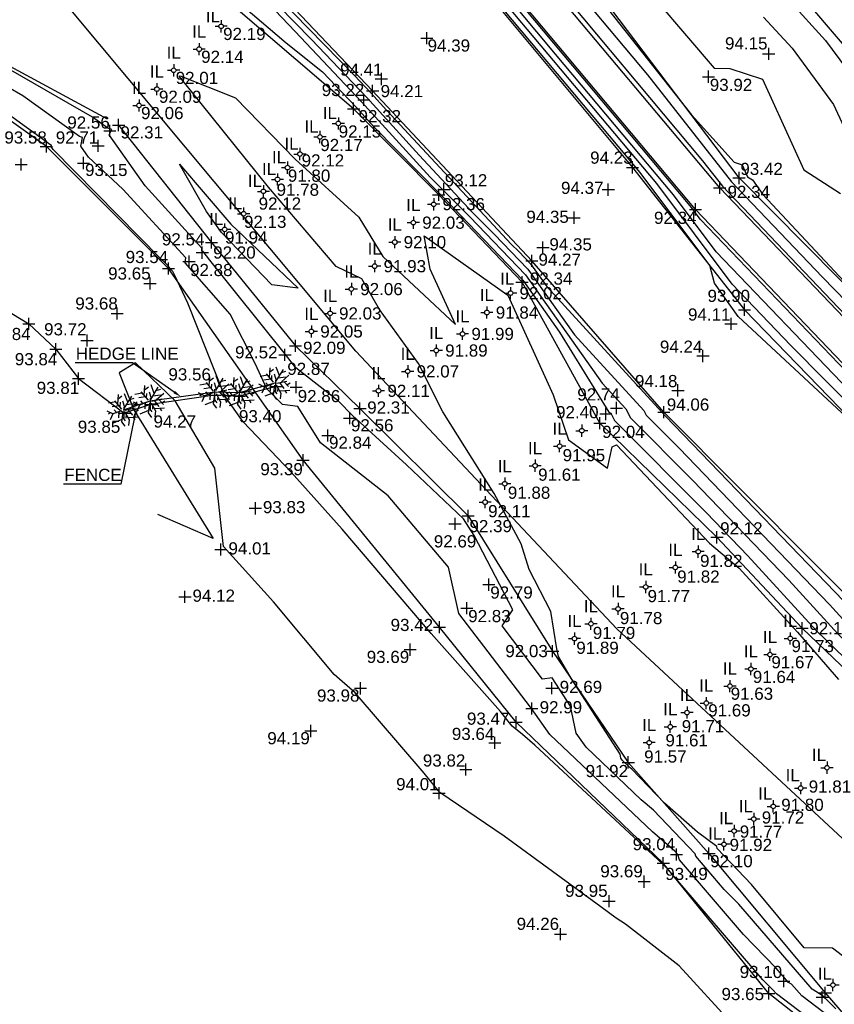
# Model space of a CAD drawing. Header units: metres. Extents: x 610185 to 614128, y 655663 to 660921.
# Tile 49 of 94: x 612966 to 613016, y 657841 to 657902. Entities that reach past the tile are written whole.
import ezdxf
from ezdxf import colors
from ezdxf.entities.mleader import LeaderData, LeaderLine
from ezdxf.enums import TextEntityAlignment as Align
from ezdxf.math import Vec2, Vec3

# ---------------------------------------------------------------- set-up
doc = ezdxf.new("R2010")
doc.units = ezdxf.units.M
doc.header["$MEASUREMENT"] = 0
doc.linetypes.add('DASHED', pattern=[19.05, 12.7, -6.35])
for name, color, linetype in [('3D_FENCE_ELEVATION', 7, 'Continuous'), ('3D_FENCE_LINE', 7, 'FENCELINE1'), ('3D_FENCE_SYMBOL', 7, 'Continuous'), ('CENTRE_LINE', 5, 'Continuous'), ('CONTOUR_ELEVATION', 56, 'Continuous'), ('CONTOUR_MJR', 34, 'Continuous'), ('CONTOUR_MNR', 53, 'Continuous'), ('CONTOUR_SYMBOL', 56, 'Continuous'), ('DITCH_ELEVATION', 34, 'Continuous'), ('DITCH_LINE', 34, 'Continuous'), ('DITCH_SYMBOL', 34, 'Continuous'), ('HEDGE_LINE', 93, 'Continuous'), ('HEDGE_SYMBOL', 93, 'Continuous'), ('INVERT_LEVEL_CODE', 132, 'Continuous'), ('INVERT_LEVEL_ELEVATION', 132, 'Continuous'), ('INVERT_LEVEL_SYMBOL', 132, 'Continuous'), ('SLOPE_BOTTOM_ELEVATION', 30, 'Continuous'), ('SLOPE_BOTTOM_LINE', 30, 'DASHED'), ('SLOPE_BOTTOM_SYMBOL', 30, 'Continuous'), ('SLOPE_TOP_ELEVATION', 40, 'Continuous'), ('SLOPE_TOP_LINE', 40, 'Continuous'), ('SLOPE_TOP_SYMBOL', 40, 'Continuous'), ('TEXTS', 7, 'Continuous')]:
    doc.layers.add(name, color=color, linetype=linetype)
doc.styles.add('REGULAR', font='swissl.ttf')
doc.linetypes.add('FENCELINE1', pattern='A,6.35,-2.54,[133,ltypeshp.shx,S=2.54,R=0,X=-2.54,Y=0],-2.54,25.4', length=36.83)

# ---------------------------------------------------------------- blocks, each defined once
blk = doc.blocks.new('S066')
at = {"color": 0, "linetype": 'Continuous'}
for p, q in [((-0.5, 0), (-0.19, 0)), ((-0.19, 0), (-0.18, 0.06)), ((-0.17, -0.08), (-0.19, 0)), ((-0.18, 0.06), (-0.16, 0.1)), ((-0.16, 0.1), (-0.13, 0.13)), ((-0.13, 0.13), (-0.1, 0.16)), ((-0.1, 0.16), (-0.06, 0.18)), ((-0.06, 0.18), (0, 0.19)), ((0, 0.5), (0, 0.19)), ((0, 0.19), (0.06, 0.18)), ((0.06, 0.18), (0.1, 0.16)), ((0.1, 0.16), (0.13, 0.13)), ((0.13, 0.13), (0.16, 0.1)), ((0.16, 0.1), (0.18, 0.06)), ((0.18, 0.06), (0.19, 0)), ((0.19, 0), (0.18, -0.04)), ((0.5, 0), (0.19, 0)), ((-0.16, -0.1), (-0.17, -0.08)), ((-0.13, -0.13), (-0.16, -0.1)), ((-0.1, -0.16), (-0.13, -0.13)), ((-0.06, -0.18), (-0.1, -0.16)), ((-0.02, -0.19), (-0.06, -0.18)), ((0, -0.19), (-0.02, -0.19)), ((0.06, -0.18), (0, -0.19)), ((0, -0.5), (0, -0.19)), ((0.1, -0.16), (0.06, -0.18)), ((0.13, -0.13), (0.1, -0.16)), ((0.16, -0.1), (0.13, -0.13)), ((0.18, -0.04), (0.16, -0.1))]:
    blk.add_line(p, q, dxfattribs=at)
blk = doc.blocks.new('S061')
at = {"color": 0, "linetype": 'Continuous'}
for p, q in [((-0.5, 0), (0.5, 0)), ((0, -0.5), (0, 0.5))]:
    blk.add_line(p, q, dxfattribs=at)
blk = doc.blocks.new('092')
at = {"color": 0, "linetype": 'Continuous'}
for p, q in [((-0.17, 0.18), (-0.15, 0.48)), ((-0.16, 0.35), (-0.04, 0.44)), ((0.03, 0.05), (0.26, 0.43)), ((0.14, 0.24), (0.04, 0.5)), ((0.2, 0.33), (0.34, 0.37)), ((-0.23, 0.25), (-0.46, 0.21)), ((-0.13, 0.13), (-0.34, 0.1)), ((-0.2, -0.08), (-0.28, 0.01)), ((-0.04, 0.03), (-0.26, 0.29)), ((-0.1, 0.1), (-0.09, 0.24)), ((0.05, 0.08), (-0.01, 0.28)), ((0.06, 0), (0.37, 0.07)), ((0.1, 0.17), (0.33, 0.2)), ((0.14, 0.02), (0.28, -0.16)), ((0.2, 0.04), (0.43, 0.25)), ((0.28, 0.05), (0.42, -0.1)), ((0.37, -0.05), (0.47, 0.01)), ((-0.32, -0.12), (-0.5, -0.03)), ((-0.4, -0.08), (-0.46, -0.13)), ((-0.32, -0.12), (-0.4, -0.3)), ((-0.05, -0.02), (-0.32, -0.12)), ((-0.04, -0.29), (-0.31, -0.4)), ((-0.14, -0.06), (-0.15, -0.24)), ((-0.01, -0.06), (-0.05, -0.36)), ((-0.03, -0.21), (0.06, -0.33)), ((0.04, -0.05), (0.18, -0.3)), ((0.09, -0.14), (0.08, -0.25)), ((0.14, -0.23), (0.46, -0.21)), ((0.18, -0.3), (0.16, -0.48)), ((0.31, -0.22), (0.36, -0.3)), ((-0.05, -0.36), (0.05, -0.5))]:
    blk.add_line(p, q, dxfattribs=at)

msp = doc.modelspace()

# ---------------------------------------------------------------- linework, layer by layer
at = {"layer": '3D_FENCE_LINE'}
msp.add_line((612969.833, 657879.449, 93.812), (612972.66, 657877.319, 93.847), dxfattribs=at)
for points in [[(612959.982, 657886.495, 93.85), (612963.341, 657884.897, 93.831), (612966.764, 657882.828, 93.842), (612968.436, 657881.271, 93.84), (612969.833, 657879.449, 93.812)], [(612982.006, 657878.969, 92.872), (612979.766, 657878.363, 93.402), (612978.252, 657878.422, 93.561), (612974.276, 657877.862, 94.27), (612972.66, 657877.319, 93.847)]]:
    msp.add_polyline3d(points, dxfattribs=at)
at = {"layer": 'CENTRE_LINE', "color": 1, "flags": 128}
msp.add_lwpolyline([(613186.562, 657702.488), (613178.942, 657704.556), (613165.855, 657708.032), (613147.915, 657712.691), (613130.686, 657721.049), (613101.718, 657737.818), (613080.851, 657750.879), (613074.284, 657759.133), (613070.682, 657766.117), (613068.352, 657775.429), (613068.352, 657782.413), (613068.352, 657790.667), (613067.505, 657795.534), (613066.657, 657797.862), (613062.421, 657804), (613054.583, 657814.159), (613045.897, 657823.471), (613021.057, 657847.291), (613003.05, 657864.011), (612986.95, 657881.153), (612964.136, 657908.442)], dxfattribs=at)
at = {"layer": 'CONTOUR_MJR'}
for points in [[(612983.431, 657924.136, 92.5), (612983.432, 657924.137, 92.5), (612990.133, 657916.44, 92.5), (612997.411, 657906.172, 92.5), (612998.521, 657904.617, 92.5), (613008.333, 657892.891, 92.5), (613009.575, 657891.312, 92.5), (613021.77, 657878.523, 92.5), (613023.562, 657876.684, 92.5), (613031.887, 657868.452, 92.5), (613033.323, 657867.101, 92.5), (613040.713, 657860.401, 92.5), (613041.715, 657859.478, 92.5), (613044.757, 657856.478, 92.5)], [(613043.574, 657854.067, 92.5), (613040.505, 657857.225, 92.5), (613039.498, 657858.177, 92.5), (613031.873, 657864.984, 92.5), (613031.12, 657865.759, 92.5), (613022.268, 657874.656, 92.5), (613020.997, 657875.938, 92.5), (613008.217, 657889.262, 92.5), (613007.586, 657890.105, 92.5), (612997.347, 657902.304, 92.5), (612996.473, 657903.35, 92.5)], [(613013.684, 657902.767, 95), (613015.939, 657900.311, 95), (613020.753, 657893.794, 95), (613021.69, 657892.99, 95), (613027.353, 657887.086, 95), (613028.327, 657886.109, 95), (613028.397, 657885.978, 95), (613028.55, 657885.82, 95), (613028.568, 657885.807, 95), (613028.74, 657885.724, 95), (613034.392, 657882.153, 95), (613038.442, 657878.848, 95), (613039.355, 657878.743, 95), (613041.921, 657876.667, 95), (613045.15, 657874.913, 95), (613051.887, 657870.46, 95), (613052.429, 657869.512, 95), (613052.399, 657869.456, 95)], [(612980.024, 657902.406, 92.5), (612982.644, 657900.158, 92.5), (612984.899, 657898.383, 92.5), (612986.94, 657896.211, 92.5), (612988.084, 657894.964, 92.5), (612992.121, 657890.851, 92.5), (612992.472, 657890.501, 92.5), (612997.253, 657885.513, 92.5), (612999.514, 657882.322, 92.5), (613002.56, 657877.377, 92.5), (613002.676, 657877.317, 92.5), (613002.909, 657876.857, 92.5), (613008.589, 657871.173, 92.5), (613011.144, 657868.519, 92.5), (613015.356, 657863.912, 92.5), (613020.046, 657859.386, 92.5), (613021.202, 657858.092, 92.5), (613027.054, 657851.746, 92.5), (613030.306, 657847.961, 92.5), (613032.082, 657846.216, 92.5), (613035.48, 657842.994, 92.5), (613037.208, 657841.281, 92.5)], [(613016.577, 657840.578, 92.5), (613015.778, 657841.358, 92.5), (613015.111, 657841.794, 92.5), (613010.574, 657847.026, 92.5), (613009.685, 657847.942, 92.5), (613007.933, 657849.984, 92.5), (613007.891, 657850.128, 92.5), (613005.31, 657852.823, 92.5), (613004.56, 657853.475, 92.5), (613001.159, 657856.709, 92.5), (613000.537, 657857.582, 92.5), (613000.184, 657859.254, 92.5), (612999.059, 657861, 92.5), (612998.464, 657860.908, 92.5), (612995.968, 657864.2, 92.5), (612996.644, 657865.189, 92.5), (612994.245, 657869.773, 92.5), (612993.582, 657870.801, 92.5), (612990.07, 657874.137, 92.5), (612986.734, 657877.165, 92.5), (612985.869, 657878.055, 92.5), (612983.245, 657880.125, 92.5), (612982.605, 657880.943, 92.5), (612977.946, 657886.751, 92.5), (612977.536, 657887.292, 92.5), (612977.436, 657887.334, 92.5), (612977.453, 657887.495, 92.5), (612973.94, 657891.346, 92.5), (612971.716, 657894.484, 92.5), (612971.898, 657894.82, 92.5), (612971.653, 657894.897, 92.5), (612970.706, 657895.581, 92.5), (612960.445, 657901.465, 92.5)]]:
    msp.add_polyline3d(points, dxfattribs=at)
at = {"layer": 'CONTOUR_MNR'}
for points in [[(612979.387, 657905.817, 94), (612986.861, 657898.143, 94), (612987.869, 657897.082, 94), (612988.841, 657896.019, 94), (612996.542, 657887.747, 94), (612997.002, 657887.289, 94), (612997.727, 657886.533, 94), (612998.727, 657885.122, 94), (613005.825, 657877.389, 94), (613005.841, 657877.358, 94), (613006.058, 657877.141, 94), (613018.696, 657864.012, 94), (613019.366, 657863.279, 94), (613020.112, 657862.559, 94), (613026.944, 657854.906, 94), (613027.106, 657854.731, 94), (613027.196, 657854.626, 94), (613028.68, 657853.167, 94), (613032.383, 657849.95, 94), (613034.467, 657848.296, 94), (613035.409, 657847.906, 94), (613037.193, 657846.566, 94), (613038.024, 657846.972, 94), (613046.461, 657835.338, 94)], [(612999.238, 657904.999, 93), (613004.936, 657898.19, 93), (613010.126, 657891.593, 93), (613015.72, 657885.726, 93), (613024.199, 657877.027, 93), (613028.533, 657872.741, 93), (613034.03, 657867.567, 93), (613037.945, 657864.018, 93), (613042.317, 657859.992, 93), (613046.543, 657855.825, 93), (613051.54, 657850.491, 93), (613056.109, 657845.728, 93), (613058.811, 657842.555, 93), (613062.764, 657837.892, 93), (613065.335, 657834.85, 93), (613065.45, 657834.643, 93), (613071.738, 657825.355, 93)], [(612980.078, 657904.612, 93.5), (612984.209, 657900.371, 93.5), (612987.597, 657896.804, 93.5), (612990.863, 657893.228, 93.5), (612994.174, 657889.672, 93.5), (612995.492, 657888.36, 93.5), (612997.569, 657886.193, 93.5), (613000.437, 657882.147, 93.5), (613004.713, 657877.488, 93.5), (613004.864, 657877.191, 93.5), (613006.902, 657875.152, 93.5), (613016.179, 657865.515, 93.5), (613018.03, 657863.49, 93.5), (613020.09, 657861.502, 93.5), (613025.03, 657855.968, 93.5), (613027.088, 657853.736, 93.5), (613028.232, 657852.404, 93.5), (613034.996, 657845.758, 93.5), (613035.789, 657845.006, 93.5), (613036.783, 657844.021, 93.5), (613045.874, 657834.212, 93.5)], [(613003.821, 657904.755, 94), (613009.053, 657898.598, 94), (613010.036, 657898.579, 94), (613012.051, 657897.919, 94), (613014.602, 657892.324, 94), (613016.852, 657890.878, 94)], [(613051.368, 657836.588, 94), (613043.663, 657846.646, 94), (613042.482, 657847.978, 94), (613041.427, 657849.458, 94), (613037.661, 657853.865, 94), (613032.738, 657860.16, 94), (613032.586, 657860.316, 94), (613031.011, 657862.865, 94), (613029.631, 657864.595, 94), (613026.23, 657868.099, 94), (613025.691, 657868.641, 94), (613018.655, 657875.736, 94), (613010.536, 657883.285, 94), (613009.086, 657885.329, 94), (613008.785, 657886.428, 94), (613004.491, 657892.165, 94), (613003.132, 657893.784, 94), (612994.477, 657904.131, 94)], [(613078.099, 657812.214, 93.5), (613069.768, 657821.469, 93.5), (613069.404, 657821.62, 93.5), (613069.032, 657822.317, 93.5), (613067.011, 657824.704, 93.5), (613063.91, 657828.126, 93.5), (613063.887, 657828.125, 93.5), (613055.941, 657838.358, 93.5), (613055.952, 657838.373, 93.5), (613055.024, 657839.465, 93.5), (613053.997, 657840.685, 93.5), (613044.314, 657851.339, 93.5), (613042.852, 657852.844, 93.5), (613035.066, 657860.197, 93.5), (613032.87, 657862.158, 93.5), (613027.86, 657867.319, 93.5), (613024.55, 657870.646, 93.5), (613013.792, 657881.495, 93.5), (613010.164, 657885.279, 93.5), (613005.523, 657891.479, 93.5), (613001.204, 657896.624, 93.5), (612995.142, 657903.871, 93.5)], [(613070.48, 657821.652, 93), (613067.107, 657826.273, 93), (613063.841, 657829.878, 93), (613063.468, 657829.858, 93), (613058.604, 657836.122, 93), (613058.641, 657836.174, 93), (613055.569, 657839.789, 93), (613052.169, 657843.827, 93), (613046.376, 657850.201, 93), (613041.678, 657855.035, 93), (613037.282, 657859.187, 93), (613032.371, 657863.571, 93), (613029.49, 657866.539, 93), (613023.409, 657872.651, 93), (613017.395, 657878.717, 93), (613009.191, 657887.27, 93), (613006.554, 657890.792, 93), (612999.276, 657899.464, 93), (612995.807, 657903.61, 93)], [(613001.538, 657903.489, 93.5), (613007.651, 657895.719, 93.5), (613010.302, 657892.795, 93.5), (613010.786, 657892.636, 93.5), (613011.123, 657891.896, 93.5), (613011.421, 657891.704, 93.5), (613012.057, 657890.813, 93.5), (613019.737, 657882.6, 93.5), (613024.836, 657877.369, 93.5), (613025.179, 657877.029, 93.5), (613034.737, 657868.033, 93.5), (613035.177, 657867.635, 93.5), (613042.918, 657860.506, 93.5), (613043.602, 657859.833, 93.5), (613046.588, 657856.645, 93.5), (613047.945, 657856.076, 93.5), (613052.924, 657852.576, 93.5), (613054.087, 657851.312, 93.5), (613055.701, 657849.425, 93.5), (613057.181, 657847.297, 93.5), (613059.644, 657843.634, 93.5), (613064.894, 657839.401, 93.5)], [(612981.556, 657902.599, 93), (612983.196, 657900.872, 93), (612987.29, 657896.514, 93), (612991.538, 657891.882, 93), (612992.335, 657891.07, 93), (612993.982, 657889.43, 93), (612997.411, 657885.853, 93), (613002.146, 657879.172, 93), (613003.601, 657877.587, 93), (613003.887, 657877.024, 93), (613007.745, 657873.162, 93), (613013.661, 657867.017, 93), (613016.693, 657863.701, 93), (613020.068, 657860.444, 93), (613023.116, 657857.03, 93), (613027.071, 657852.741, 93), (613029.269, 657850.183, 93), (613033.539, 657845.987, 93), (613035.635, 657844, 93), (613038.26, 657841.396, 93), (613043.799, 657835.42, 93)], [(613012.11, 657901.752, 94.5), (613013.877, 657899.829, 94.5), (613016.432, 657896.369, 94.5), (613018.081, 657892.753, 94.5), (613020.363, 657891.287, 94.5), (613022.453, 657889.19, 94.5), (613023.971, 657886.348, 94.5), (613027.294, 657882.93, 94.5), (613027.688, 657882.637, 94.5), (613030.744, 657881.164, 94.5), (613031.488, 657880.743, 94.5), (613037.476, 657876.371, 94.5), (613038.188, 657875.875, 94.5), (613049.878, 657868.147, 94.5), (613050.137, 657867.693, 94.5), (613049.643, 657866.759, 94.5), (613055.887, 657862.792, 94.5), (613061.405, 657858.593, 94.5), (613063.388, 657855.486, 94.5), (613065.846, 657853.822, 94.5), (613070.904, 657850.153, 94.5)], [(613016.704, 657839.676, 93), (613014.459, 657841.381, 93), (613013.825, 657842.092, 93), (613013.649, 657842.207, 93), (613012.886, 657843.088, 93), (613010.877, 657845.156, 93), (613006.919, 657849.769, 93), (613006.824, 657850.094, 93), (613006.636, 657850.29, 93), (613005.244, 657851.502, 93), (612998.927, 657857.507, 93), (612997.797, 657859.094, 93), (612997.718, 657859.189, 93), (612993.31, 657864.952, 93), (612992.669, 657867.821, 93), (612988.95, 657872.221, 93), (612984.766, 657875.493, 93), (612983.378, 657877.74, 93), (612982.423, 657877.844, 93), (612981.465, 657878.823, 93), (612980.73, 657880.373, 93), (612979.185, 657883.428, 93), (612976.426, 657886.592, 93), (612976.457, 657886.892, 93), (612972.579, 657891.143, 93), (612970.446, 657893.102, 93), (612969.983, 657893.794, 93), (612970.079, 657894.318, 93), (612969.894, 657894.377, 93), (612966.404, 657896.895, 93), (612960.825, 657900.094, 93)], [(613017.896, 657837.701, 93.5), (613012.899, 657841.493, 93.5), (613012.682, 657841.737, 93.5), (613012.068, 657842.369, 93.5), (613006.207, 657849.2, 93.5), (613005.878, 657849.517, 93.5), (612997.986, 657856.83, 93.5), (612997.238, 657857.492, 93.5), (612996.589, 657858.009, 93.5), (612995.879, 657858.914, 93.5), (612991.592, 657863.72, 93.5), (612986.104, 657870.153, 93.5), (612982.956, 657873.68, 93.5), (612979.991, 657876.783, 93.5), (612978.837, 657878.4, 93.5), (612976.574, 657884.111, 93.5), (612975.751, 657885.848, 93.5), (612975.646, 657886.055, 93.5), (612975.459, 657886.27, 93.5), (612975.461, 657886.29, 93.5), (612975.198, 657886.578, 93.5), (612974.9, 657886.852, 93.5), (612968.275, 657893.585, 93.5), (612968.147, 657893.777, 93.5), (612968.16, 657893.849, 93.5), (612968.135, 657893.857, 93.5), (612962.103, 657898.209, 93.5)], [(613017.243, 657843.636, 92), (613016.357, 657844.317, 92), (613014.611, 657844.338, 92), (613011.363, 657848.237, 92), (613009.249, 657850.469, 92), (613009.216, 657850.582, 92), (613008.028, 657851.473, 92), (613005.99, 657853.261, 92), (613003.983, 657855.355, 92), (613003.876, 657855.449, 92), (613003.391, 657855.91, 92), (613003.302, 657856.035, 92), (613003.251, 657856.274, 92), (613000.246, 657860.939, 92), (612999.446, 657862.299, 92), (612999.359, 657862.791, 92), (612998.987, 657865.088, 92), (612997.644, 657867.679, 92), (612997.157, 657869.266, 92), (612995.488, 657872.356, 92), (612992.309, 657877.399, 92), (612990.819, 657880.387, 92), (612988.408, 657883.719, 92), (612987.321, 657885.611, 92), (612985.73, 657886.373, 92), (612981.554, 657891.263, 92), (612976.047, 657898.114, 92), (612976.112, 657898.125, 92), (612979.515, 657896.776, 92)], [(612979.515, 657896.776, 92), (612983.212, 657892.991, 92), (612987.131, 657889.41, 92), (612988.617, 657886.991, 92), (612993.098, 657882.796, 92), (612991.531, 657886.203, 92), (612991.17, 657888.25, 92), (612996.337, 657884.594, 92), (612999.12, 657878.447, 92), (613000.073, 657875.665, 92), (613002.478, 657873.924, 92), (613002.767, 657875.243, 92), (613003.035, 657875.355, 92), (613008.763, 657869.303, 92), (613010.607, 657867.764, 92), (613014.205, 657863.802, 92), (613016.739, 657860.891, 92)], [(612976.071, 657892.68, 92), (612979.236, 657888.97, 92), (612983.398, 657885.038, 92), (612981.759, 657885.237, 92), (612978.658, 657888.46, 92), (612977.737, 657889.751, 92), (612976.071, 657892.68, 92)], [(613010.213, 657839.618, 94), (613006.891, 657843.236, 94), (613003.594, 657845.796, 94), (613003.018, 657846.167, 94), (613002.056, 657846.865, 94), (612996.101, 657851.225, 94), (612992.131, 657853.918, 94), (612991.165, 657855.105, 94), (612986.913, 657860.074, 94), (612985.615, 657861.192, 94), (612981.87, 657865.679, 94), (612978.775, 657869.091, 94), (612978.251, 657873.924, 94), (612975.791, 657878.076, 94), (612973.341, 657880.418, 94), (612972.344, 657879.806, 94), (612973.245, 657877.516, 94), (612978.147, 657869.577, 94), (612974.723, 657871.073, 94)]]:
    msp.add_polyline3d(points, dxfattribs=at)
at = {"layer": 'DITCH_LINE'}
for points in [[(613064.695, 657833.338, 92.217), (613064.433, 657833.903, 92.245), (613057.927, 657841.577, 92.236), (613050.922, 657849.858, 92.256), (613041.535, 657859.325, 92.351), (613033.072, 657866.935, 92.323), (613023.391, 657876.592, 92.366), (613009.401, 657891.224, 92.343), (612998.279, 657904.487, 92.331), (612989.889, 657916.225, 92.295), (612980.814, 657927.342, 92.583), (612978.446, 657931.13, 92.519), (612971.437, 657940.689, 92.576), (612967.358, 657948.224, 92.666), (612963.282, 657955.416, 92.692), (612958.474, 657960.933, 92.566), (612952.858, 657965.865, 92.469), (612946.676, 657969.55, 92.581), (612943.605, 657971.143, 92.449), (612941.223, 657976.369, 92.676), (612939.867, 657988.989, 92.692), (612937.91, 657998.787, 93.122), (612937.385, 658007.006, 93.124)], [(613063.733, 657832.621, 92.217), (613062.702, 657832.851, 92.245), (613056.401, 657840.284, 92.236), (613049.446, 657848.506, 92.256), (613040.156, 657857.876, 92.351), (613031.696, 657865.483, 92.323), (613021.962, 657875.193, 92.366), (613007.91, 657889.889, 92.343), (612996.697, 657903.261, 92.331), (612988.299, 657915.01, 92.295), (612979.185, 657926.175, 92.583), (612976.75, 657930.07, 92.519), (612969.679, 657939.737, 92.576), (612965.609, 657947.255, 92.666)]]:
    msp.add_polyline3d(points, dxfattribs=at)
at = {"layer": 'HEDGE_LINE'}
for points in [[(612996.623, 657931.726, 95.051), (613002.086, 657921.452, 94.945), (613007.521, 657912.335, 95.059), (613013.64, 657904.018, 94.92), (613021.882, 657894.386, 95.247), (613030.239, 657887.114, 95.348), (613038.909, 657878.941, 95.054), (613040.277, 657873.175, 94.11), (613044.395, 657870.904, 94.143), (613049.214, 657867.12, 94.304), (613057.35, 657859.822, 94.182), (613065.028, 657852.375, 94.094), (613072.475, 657848.257, 94.323), (613077.699, 657842.274, 94.122), (613087.752, 657836.414, 94.122), (613095.907, 657827.986, 94.343), (613103.877, 657822.446, 94.139), (613114.017, 657814.289, 93.856), (613117.716, 657809.138, 93.392), (613123.146, 657807.02, 93.372), (613133.008, 657806.727, 93.505), (613134.135, 657807.129, 93.539)], [(612981.954, 657879.162, 92.872), (612979.744, 657878.564, 93.402), (612978.242, 657878.623, 93.561), (612974.23, 657878.058, 94.27), (612972.596, 657877.508, 93.847)]]:
    msp.add_polyline3d(points, dxfattribs=at)
at = {"layer": 'SLOPE_BOTTOM_LINE'}
for points in [[(613071.285, 657794.024, 91.991), (613067.235, 657803.301, 92.214), (613063.187, 657811.328, 91.999), (613056.292, 657820.408, 92.02), (613040.564, 657837.304, 92.22), (613035.353, 657842.169, 92.09), (613031.044, 657846.378, 92.144), (613027.039, 657850.896, 92.073), (613020.032, 657858.74, 92.195), (613014.494, 657864.047, 92.178), (613009.23, 657869.66, 92.12), (613002.002, 657876.702, 92.036), (612997.202, 657885.404, 92.341), (612992.062, 657890.791, 92.364), (612986.811, 657896.099, 92.316), (612979.696, 657902.188, 92.31)], [(612960.434, 657901.502, 92.486), (612972.309, 657895.091, 92.314), (612978.043, 657887.851, 92.204), (612983.219, 657881.477, 92.094), (612987.204, 657877.61, 92.315), (612993.882, 657870.98, 92.386), (612999.089, 657862.636, 92.027), (613003.762, 657855.777, 91.917), (613008.738, 657850.155, 92.103), (613015.916, 657841.565, 92.225), (613020.791, 657835.919, 92.221), (613024.849, 657832.193, 92.225), (613029.947, 657827.731, 92.19), (613040.188, 657817.903, 92.088), (613045.597, 657812.074, 92.119), (613052.79, 657803.66, 92.271), (613056.671, 657798.475, 92.124), (613061.068, 657790.133, 92.163), (613063.985, 657783.289, 92.368), (613065.843, 657776.014, 92.565), (613069.575, 657766.379, 92.216), (613073.553, 657757.634, 92.298)]]:
    msp.add_polyline3d(points, dxfattribs=at)
at = {"layer": 'SLOPE_TOP_LINE'}
for points in [[(612955.851, 657959.021, 94.352), (612967.525, 657942.035, 94.372), (612971.73, 657935.293, 94.564), (612976.793, 657925.338, 94.562), (612986.308, 657913.528, 94.174), (612994.251, 657904.219, 94.169), (613004.017, 657892.48, 94.23), (613010.935, 657883.699, 93.897), (613025.912, 657868.25, 94.097), (613033.273, 657861.015, 93.905), (613043.382, 657851.853, 93.726), (613054.788, 657839.324, 93.716), (613063.915, 657828.007, 93.534), (613069.159, 657822.411, 93.476), (613078.846, 657812.511, 93.4), (613082.202, 657803.105, 93.657), (613081.91, 657791.842, 93.816), (613082.343, 657779.398, 94.022), (613088.194, 657769.8, 93.846), (613093.757, 657766.972, 93.71), (613109.62, 657761.38, 93.73), (613124.762, 657754.791, 93.622), (613135.735, 657748.963, 93.46), (613142.086, 657745.717, 93.254)], [(613127.785, 657729.936, 93.614), (613121.922, 657732.676, 93.492), (613112.73, 657738.257, 93.713), (613099.601, 657746.131, 93.653), (613087.964, 657756.602, 93.66), (613082.812, 657764.554, 94.122), (613075.932, 657778.22, 94.139), (613074.095, 657789.649, 93.946), (613071.868, 657801.819, 93.841), (613067.526, 657807.952, 93.779), (613062.293, 657816.982, 93.864), (613057.082, 657822.18, 93.735), (613047.886, 657833.04, 93.985), (613035.882, 657845.618, 93.805), (613027.106, 657854.815, 94.043), (613020.124, 657863.159, 94.284), (613005.957, 657877.377, 94.059), (612997.811, 657886.715, 94.268), (612987.984, 657897.2, 94.212), (612978.774, 657906.887, 94.444), (612968.868, 657918.507, 94.463), (612961.088, 657930.182, 94.358)], [(613074.95, 657821.712, 93.357), (613065.933, 657835.476, 93.501), (613059.347, 657843.149, 93.465), (613051.837, 657850.794, 93.358), (613043.034, 657860.605, 93.596), (613034.826, 657868.092, 93.563), (613024.89, 657877.398, 93.543), (613010.592, 657891.83, 93.424), (613000.23, 657905.528, 93.692)], [(613061.41, 657781.294, 93.942), (613060.576, 657785.62, 93.889), (613058.879, 657790.82, 93.95), (613055.714, 657797.131, 93.902), (613051.849, 657802.618, 93.984), (613047.25, 657808.319, 93.947), (613043.053, 657813.543, 93.721), (613039.004, 657817.345, 93.64), (613033.618, 657822.017, 93.453), (613027.022, 657829.255, 93.524), (613018.446, 657836.787, 93.731), (613012.428, 657841.527, 93.651), (613005.918, 657849.555, 93.493), (612996.842, 657858.253, 93.467), (612992.11, 657864.117, 93.423), (612983.689, 657874.42, 93.39), (612975.388, 657886.246, 93.536), (612967.852, 657893.773, 93.58), (612961.278, 657898.46, 93.596)]]:
    msp.add_polyline3d(points, dxfattribs=at)

# ---------------------------------------------------------------- block references
at = {"layer": '3D_FENCE_SYMBOL', "xscale": 0.75, "yscale": 0.75, "zscale": 0.75}
for p in [(612966.764, 657882.828, 93.842), (612968.436, 657881.271, 93.84), (612969.833, 657879.449, 93.812), (612978.252, 657878.422, 93.561), (612982.006, 657878.969, 92.872), (612974.276, 657877.862, 94.27), (612979.766, 657878.363, 93.402), (612972.66, 657877.319, 93.847)]:
    msp.add_blockref('S061', p, dxfattribs=at)
at = {"layer": 'CONTOUR_SYMBOL', "xscale": 0.75, "yscale": 0.75, "zscale": 0.75}
for p in [(612991.328, 657900.451, 94.394), (613012.427, 657899.489, 94.149), (612988.525, 657897.936, 94.411), (613008.711, 657898.075, 93.918), (612987.444, 657896.647, 93.221), (612971.762, 657894.73, 92.561), (612971.052, 657893.804, 92.709), (612966.299, 657892.663, 93.805), (612970.142, 657892.75, 93.145), (612992.387, 657891.123, 93.123), (613002.525, 657891.11, 94.367), (613000.419, 657889.377, 94.353), (612998.495, 657887.537, 94.347), (612977.473, 657887.223, 92.536), (612976.657, 657886.669, 92.88), (612974.248, 657885.322, 93.65), (612972.222, 657883.472, 93.678), (613010.1, 657882.833, 94.113), (612970.36, 657881.801, 93.723), (612982.572, 657880.914, 92.522), (613008.366, 657880.845, 94.242), (612983.267, 657878.922, 92.861), (613006.826, 657878.725, 94.184), (613002.372, 657877.271, 92.403), (613003.027, 657877.637, 92.742), (612986.569, 657877.01, 92.564), (612985.215, 657875.941, 92.837), (612980.746, 657871.451, 93.831), (612993.071, 657870.497, 92.694), (612978.621, 657868.906, 94.013), (612995.156, 657866.74, 92.787), (612976.401, 657865.989, 94.124), (612993.793, 657865.288, 92.829), (612990.302, 657862.733, 93.691), (612987.233, 657860.349, 93.978), (612999.046, 657860.358, 92.685), (612997.811, 657859.106, 92.993), (612984.169, 657857.716, 94.186), (612995.523, 657856.979, 93.639), (612993.734, 657855.34, 93.822), (612992.084, 657853.877, 94.005), (613006.74, 657850.091, 93.039), (613004.742, 657848.421, 93.695), (613002.571, 657847.216, 93.946), (612999.578, 657845.177, 94.261), (613013.353, 657842.291, 93.101), (613015.731, 657841.288, 92.592)]:
    msp.add_blockref('S061', p, dxfattribs=at)
at = {"layer": 'DITCH_SYMBOL', "xscale": 0.75, "yscale": 0.75, "zscale": 0.75}
for p in [(613009.401, 657891.224, 92.343), (613007.91, 657889.889, 92.343)]:
    msp.add_blockref('S061', p, dxfattribs=at)
at = {"layer": 'HEDGE_SYMBOL', "xscale": 2, "yscale": 2, "zscale": 2}
for p in [(612981.954, 657879.162, 92.872), (612978.242, 657878.623, 93.561), (612979.744, 657878.564, 93.402), (612974.23, 657878.058, 94.27), (612972.596, 657877.508, 93.847)]:
    msp.add_blockref('092', p, dxfattribs=at)
at = {"layer": 'INVERT_LEVEL_SYMBOL', "xscale": 0.75, "yscale": 0.75, "zscale": 0.75}
for p in [(612978.635, 657901.181, 92.189), (612977.28, 657899.773, 92.138), (612975.708, 657898.47, 92.012), (612974.672, 657897.308, 92.09), (612973.569, 657896.301, 92.058), (612985.868, 657895.191, 92.155), (612984.733, 657894.357, 92.166), (612983.498, 657893.302, 92.118), (612982.73, 657892.465, 91.802), (612982.113, 657891.737, 91.784), (612981.246, 657891.002, 92.119), (612991.753, 657890.201, 92.108), (612980.022, 657889.621, 92.132), (612990.496, 657889.072, 92.028), (612978.852, 657888.652, 91.936), (612989.351, 657887.868, 92.1), (612988.112, 657886.386, 91.931), (612986.672, 657884.975, 92.056), (612996.497, 657884.725, 92.02), (612985.363, 657883.474, 92.028), (612995.034, 657883.527, 91.839), (612984.205, 657882.36, 92.054), (612993.532, 657882.207, 91.988), (612991.912, 657881.184, 91.886), (612990.149, 657879.898, 92.07), (612988.346, 657878.699, 92.108), (613000.894, 657876.239, 92.07), (612999.523, 657875.28, 91.953), (612998.009, 657874.078, 91.609), (612996.138, 657872.966, 91.876), (612994.925, 657871.829, 92.107), (613008.075, 657868.776, 91.823), (613006.665, 657867.801, 91.815), (613004.836, 657866.6, 91.769), (613003.129, 657865.244, 91.776), (613001.457, 657864.328, 91.794), (613000.439, 657863.411, 91.89), (613013.756, 657863.422, 91.725), (613012.504, 657862.424, 91.666), (613011.326, 657861.538, 91.635), (613010.035, 657860.482, 91.625), (613008.574, 657859.433, 91.691), (613007.383, 657858.85, 91.715), (613006.354, 657857.97, 91.613), (613005.05, 657856.994, 91.569), (613016.022, 657855.447, 91.779), (613014.4, 657854.187, 91.812), (613012.706, 657853.062, 91.802), (613011.505, 657852.281, 91.719), (613010.29, 657851.541, 91.769), (613009.665, 657850.723, 91.916), (613016.389, 657842.041, 92.03)]:
    msp.add_blockref('S066', p, dxfattribs=at)
at = {"layer": 'SLOPE_BOTTOM_SYMBOL', "xscale": 0.75, "yscale": 0.75, "zscale": 0.75}
for p in [(612986.811, 657896.099, 92.316), (612972.309, 657895.091, 92.314), (612992.062, 657890.791, 92.364), (612978.043, 657887.851, 92.204), (612997.202, 657885.404, 92.341), (612983.219, 657881.477, 92.094), (612987.204, 657877.61, 92.315), (613002.002, 657876.702, 92.036), (612993.882, 657870.98, 92.386), (613009.23, 657869.66, 92.12), (613014.494, 657864.047, 92.178), (612999.089, 657862.636, 92.027), (613003.762, 657855.777, 91.917), (613008.738, 657850.155, 92.103), (613015.916, 657841.565, 92.225)]:
    msp.add_blockref('S061', p, dxfattribs=at)
at = {"layer": 'SLOPE_TOP_SYMBOL', "xscale": 0.75, "yscale": 0.75, "zscale": 0.75}
for p in [(612987.984, 657897.2, 94.212), (612967.852, 657893.773, 93.58), (613004.017, 657892.48, 94.23), (613010.592, 657891.83, 93.424), (612997.811, 657886.715, 94.268), (612975.388, 657886.246, 93.536), (613010.935, 657883.699, 93.897), (613005.957, 657877.377, 94.059), (612983.689, 657874.42, 93.39), (612992.11, 657864.117, 93.423), (612996.842, 657858.253, 93.467), (613005.918, 657849.555, 93.493), (613012.428, 657841.527, 93.651)]:
    msp.add_blockref('S061', p, dxfattribs=at)

# ---------------------------------------------------------------- texts
at = {"layer": '3D_FENCE_ELEVATION', "style": 'REGULAR'}
for s, p in [('93.84', (612964.258, 657881.83, 93.842)), ('93.84', (612965.904, 657880.274, 93.84)), ('93.56', (612975.382, 657879.337, 93.561)), ('92.87', (612982.716, 657879.679, 92.872)), ('93.81', (612967.254, 657878.507, 93.812)), ('94.27', (612974.466, 657876.429, 94.27)), ('93.40', (612979.735, 657876.756, 93.402)), ('93.85', (612969.79, 657876.106, 93.847))]:
    msp.add_text(s, height=0.75, dxfattribs=at).set_placement(p)
at = {"layer": 'CONTOUR_ELEVATION', "style": 'REGULAR'}
for s, p in [('94.39', (612992.687, 657900.372, 94.394)), ('94.15', (613011.039, 657900.506, 94.149)), ('94.41', (612987.288, 657898.886, 94.411)), ('93.22', (612986.154, 657897.629, 93.221)), ('93.92', (613010.1, 657897.945, 93.918)), ('92.56', (612970.453, 657895.624, 92.561)), ('92.71', (612969.743, 657894.699, 92.709)), ('93.15', (612971.547, 657892.698, 93.145)), ('93.12', (612993.748, 657892.06, 93.123)), ('94.37', (613000.919, 657891.592, 94.367)), ('94.35', (612998.781, 657889.808, 94.353)), ('92.54', (612976.292, 657888.417, 92.536)), ('94.35', (613000.203, 657888.109, 94.347)), ('93.65', (612972.973, 657886.311, 93.65)), ('92.88', (612978.027, 657886.526, 92.88)), ('93.68', (612970.947, 657884.461, 93.678)), ('94.11', (613008.755, 657883.782, 94.113)), ('93.72', (612969.022, 657882.868, 93.723)), ('92.52', (612980.805, 657881.449, 92.522)), ('94.24', (613007.021, 657881.794, 94.242)), ('94.18', (613005.481, 657879.674, 94.184)), ('92.74', (613001.924, 657878.85, 92.742)), ('92.86', (612984.671, 657878.748, 92.861)), ('92.40', (613000.614, 657877.757, 92.403)), ('92.56', (612987.958, 657876.946, 92.564)), ('92.84', (612986.603, 657875.877, 92.837)), ('93.83', (612982.524, 657871.897, 93.831)), ('92.69', (612993.071, 657869.787, 92.694)), ('94.01', (612980.399, 657869.353, 94.013)), ('94.12', (612978.179, 657866.436, 94.124)), ('92.79', (612996.554, 657866.629, 92.787)), ('92.83', (612995.191, 657865.177, 92.829)), ('93.69', (612988.929, 657862.659, 93.691)), ('92.69', (613000.836, 657860.806, 92.685)), ('93.98', (612985.86, 657860.275, 93.978)), ('92.99', (612999.601, 657859.553, 92.993)), ('94.19', (612982.796, 657857.642, 94.186)), ('93.64', (612994.184, 657857.909, 93.639)), ('93.82', (612992.395, 657856.27, 93.822)), ('94.01', (612990.745, 657854.807, 94.005)), ('93.04', (613005.342, 657851.106, 93.039)), ('93.69', (613003.343, 657849.436, 93.695)), ('93.95', (613001.172, 657848.231, 93.946)), ('94.26', (612998.18, 657846.193, 94.261)), ('93.10', (613011.943, 657843.225, 93.101))]:
    msp.add_text(s, height=0.75, dxfattribs=at).set_placement(p, align=Align.TOP_CENTER)
at = {"layer": 'DITCH_ELEVATION', "style": 'REGULAR'}
for p in [(613009.883, 657890.595, 92.343), (613005.347, 657888.995, 92.343)]:
    msp.add_text('92.34', height=0.75, dxfattribs=at).set_placement(p)
at = {"layer": 'INVERT_LEVEL_CODE', "style": 'REGULAR'}
for p in [(612978.132, 657901.418, 92.189), (612977.28, 657900.483, 92.138), (612975.708, 657899.18, 92.012), (612974.672, 657898.018, 92.09), (612973.569, 657897.011, 92.058), (612985.346, 657895.462, 92.155), (612984.211, 657894.628, 92.166), (612982.976, 657893.573, 92.118), (612982.208, 657892.736, 91.802), (612981.591, 657892.008, 91.784), (612980.724, 657891.273, 92.119), (612979.501, 657889.892, 92.132), (612990.496, 657889.782, 92.028), (612978.331, 657888.923, 91.936), (612989.351, 657888.578, 92.1), (612988.112, 657887.096, 91.931), (612986.672, 657885.684, 92.056), (612996.292, 657885.238, 92.02), (612985.363, 657884.184, 92.028), (612995.034, 657884.237, 91.839), (612984.205, 657883.07, 92.054), (612993.532, 657882.917, 91.988), (612991.912, 657881.894, 91.886), (612990.149, 657880.608, 92.07), (612988.346, 657879.409, 92.108), (612999.523, 657875.99, 91.953), (612998.009, 657874.787, 91.609), (612996.138, 657873.676, 91.876), (612994.925, 657872.539, 92.107), (613008.075, 657869.486, 91.823), (613006.665, 657868.511, 91.815), (613004.836, 657867.31, 91.769), (613003.129, 657865.954, 91.776), (613001.457, 657865.038, 91.794), (613000.439, 657864.121, 91.89), (613013.756, 657864.132, 91.725), (613012.504, 657863.134, 91.666), (613011.326, 657862.248, 91.635), (613010.035, 657861.192, 91.625), (613008.574, 657860.143, 91.691), (613007.383, 657859.56, 91.715), (613006.354, 657858.68, 91.613), (613005.05, 657857.704, 91.569), (613015.529, 657855.871, 91.779), (613013.907, 657854.611, 91.812), (613012.213, 657853.486, 91.802), (613011.012, 657852.705, 91.719), (613009.797, 657851.965, 91.769), (613009.122, 657851.011, 91.916), (613015.888, 657842.368, 92.03)]:
    msp.add_text('IL', height=0.75, dxfattribs=at).set_placement(p, align=Align.CENTER)
at = {"layer": 'INVERT_LEVEL_ELEVATION', "style": 'REGULAR'}
for s, p in [('92.19', (612980.069, 657901.086, 92.189)), ('92.14', (612978.714, 657899.677, 92.138)), ('92.01', (612977.142, 657898.374, 92.012)), ('92.09', (612976.107, 657897.212, 92.09)), ('92.06', (612975.003, 657896.206, 92.058)), ('92.15', (612987.199, 657895.071, 92.155)), ('92.17', (612986.064, 657894.237, 92.166)), ('92.12', (612984.915, 657893.285, 92.118)), ('91.80', (612984.061, 657892.345, 91.802)), ('91.78', (612983.367, 657891.479, 91.784)), ('92.12', (612982.259, 657890.624, 92.119)), ('92.13', (612981.354, 657889.501, 92.132)), ('92.03', (612992.355, 657889.445, 92.028)), ('91.94', (612980.184, 657888.532, 91.936)), ('92.10', (612991.21, 657888.241, 92.1)), ('91.93', (612989.971, 657886.759, 91.931)), ('92.06', (612988.531, 657885.348, 92.056)), ('92.02', (612998.356, 657885.098, 92.02)), ('92.03', (612987.222, 657883.847, 92.028)), ('91.84', (612996.893, 657883.9, 91.839)), ('92.05', (612986.064, 657882.733, 92.054)), ('91.99', (612995.391, 657882.58, 91.988)), ('91.89', (612993.771, 657881.557, 91.886)), ('92.07', (612992.008, 657880.271, 92.07)), ('92.11', (612990.206, 657879.072, 92.108)), ('91.95', (613001.02, 657875.102, 91.953)), ('91.61', (612999.507, 657873.9, 91.609)), ('91.88', (612997.636, 657872.788, 91.876)), ('92.11', (612996.423, 657871.651, 92.107)), ('91.82', (613009.498, 657868.586, 91.823)), ('91.82', (613008.088, 657867.611, 91.815)), ('91.77', (613006.259, 657866.41, 91.769)), ('91.78', (613004.552, 657865.054, 91.776)), ('91.79', (613002.88, 657864.138, 91.794)), ('91.89', (613001.862, 657863.221, 91.89)), ('91.73', (613015.141, 657863.33, 91.725)), ('91.67', (613013.9, 657862.332, 91.666)), ('91.64', (613012.754, 657861.425, 91.635)), ('91.63', (613011.388, 657860.389, 91.625)), ('91.69', (613010.003, 657859.362, 91.691)), ('91.71', (613008.37, 657858.382, 91.715)), ('91.61', (613007.363, 657857.513, 91.613)), ('91.57', (613006.048, 657856.515, 91.569)), ('91.81', (613016.203, 657854.66, 91.812)), ('91.80', (613014.509, 657853.535, 91.802)), ('91.72', (613013.308, 657852.754, 91.719)), ('91.77', (613011.947, 657851.882, 91.769)), ('91.92', (613011.322, 657851.063, 91.916))]:
    msp.add_text(s, height=0.75, dxfattribs=at).set_placement(p, align=Align.TOP_CENTER)
at = {"layer": 'SLOPE_BOTTOM_ELEVATION', "style": 'REGULAR'}
for s, p in [('92.32', (612987.115, 657895.264, 92.316)), ('92.31', (612972.427, 657894.265, 92.314)), ('92.36', (612992.292, 657889.838, 92.364)), ('92.20', (612978.146, 657886.852, 92.204)), ('92.34', (612997.69, 657885.246, 92.341)), ('92.09', (612983.69, 657880.977, 92.094)), ('92.31', (612987.65, 657877.295, 92.315)), ('92.04', (613002.151, 657875.79, 92.036)), ('92.39', (612993.96, 657869.977, 92.386)), ('92.12', (613009.428, 657869.838, 92.12)), ('92.18', (613014.93, 657863.677, 92.178)), ('92.03', (612996.172, 657862.268, 92.027)), ('91.92', (613001.125, 657854.868, 91.917)), ('92.10', (613008.815, 657849.311, 92.103))]:
    msp.add_text(s, height=0.75, dxfattribs=at).set_placement(p)
at = {"layer": 'SLOPE_TOP_ELEVATION', "style": 'REGULAR'}
for s, p in [('94.21', (612988.478, 657896.812, 94.212)), ('93.58', (612965.26, 657893.949, 93.58)), ('94.23', (613001.406, 657892.706, 94.23)), ('93.42', (613010.676, 657892.011, 93.424)), ('93.54', (612972.745, 657886.578, 93.536)), ('94.27', (612998.218, 657886.415, 94.268)), ('93.90', (613008.649, 657884.179, 93.897)), ('94.06', (613006.136, 657877.473, 94.059)), ('93.39', (612981.055, 657873.491, 93.39)), ('93.42', (612989.093, 657863.88, 93.423)), ('93.47', (612993.803, 657858.1, 93.467)), ('93.49', (613006.041, 657848.523, 93.493)), ('93.65', (613009.514, 657841.112, 93.651))]:
    msp.add_text(s, height=0.75, dxfattribs=at).set_placement(p)
at = {"layer": 'TEXTS', "style": 'REGULAR'}
for s, p in [('HEDGE LINE', (612969.667, 657880.617, 94.396)), ('FENCE', (612968.951, 657873.139, 94.396))]:
    msp.add_text(s, height=0.75, rotation=359.93161, dxfattribs=at).set_placement(p)

# ---------------------------------------------------------------- leaders
at = {"layer": 'TEXTS'}
ml = msp.add_multileader_mtext('Standard', dxfattribs=at)
ml.set_content('', color=256)
ml.set_leader_properties()
ml.build(insert=Vec2(0, 0))
ml.multileader.update_dxf_attribs({"text_right_attachment_type": 6, "dogleg_length": 0.36, "arrow_head_size": 0.5})
ctx = ml.context
ctx.base_point, ctx.char_height, ctx.arrow_head_size, ctx.landing_gap_size, ctx.plane_origin = Vec3(612969.543, 657880.511, 94.037), 0.18, 0.5, 0.09, Vec3(612976.678, 657878.302, 94.037)
ctx.right_attachment, ctx.text_align_type = 6, 2
notes = []
notes.append((ctx, [(0, (1, 1, 0), (612973.162, 657880.421, 94.037), (-1, 0), 3.44, [(0, [(612976.154, 657878.329, 94.037)], 0, [])])]))
ctx.mtext.insert, ctx.mtext.alignment, ctx.mtext.flow_direction = Vec3(612969.633, 657880.601, 94.037), 3, 5
ml = msp.add_multileader_mtext('Standard', dxfattribs=at)
ml.set_content('', color=256)
ml.set_leader_properties()
ml.build(insert=Vec2(0, 0))
ml.multileader.update_dxf_attribs({"text_right_attachment_type": 6, "dogleg_length": 0.36, "arrow_head_size": 0.5})
ctx = ml.context
ctx.base_point, ctx.char_height, ctx.arrow_head_size, ctx.landing_gap_size, ctx.plane_origin = Vec3(612968.827, 657873.034, 94.037), 0.18, 0.5, 0.09, Vec3(612975.962, 657870.824, 94.037)
ctx.right_attachment, ctx.text_align_type = 6, 2
notes.append((ctx, [(0, (1, 1, 0), (612972.446, 657872.944, 94.037), (-1, 0), 3.44, [(0, [(612973.384, 657877.562, 94.037)], 0, [])])]))
ctx.mtext.insert, ctx.mtext.alignment, ctx.mtext.flow_direction = Vec3(612968.917, 657873.124, 94.037), 3, 5
for ctx, leaders in notes:
    for number, flags, end, landing, length, lines in leaders:
        leader = LeaderData()
        leader.index, (leader.has_last_leader_line, leader.has_dogleg_vector, leader.attachment_direction) = number, flags
        leader.last_leader_point, leader.dogleg_vector, leader.dogleg_length = Vec3(end), Vec3(landing), length
        for number, points, colour, breaks in lines:
            line = LeaderLine()
            line.index, line.vertices, line.color, line.breaks = number, Vec3.list(points), colors.encode_raw_color(colour), breaks
            leader.lines.append(line)
        ctx.leaders.append(leader)

doc.saveas('drawing.dxf')
